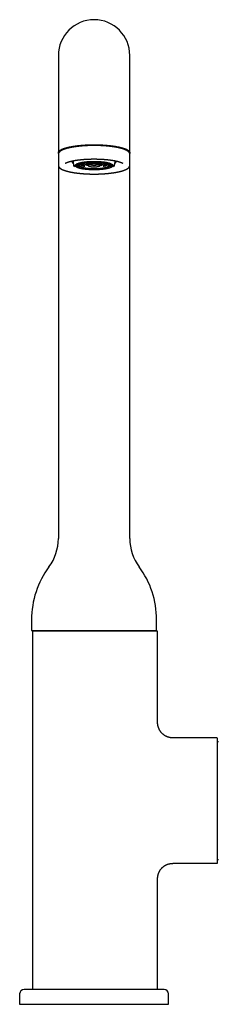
# Model space of a CAD drawing. Header units: millimetres. Extents: x 8 to 829, y 12 to 852.
# Tile 6 of 10: x 381 to 448, y 522 to 852. Entities that reach past the tile are written whole.
import ezdxf

# ---------------------------------------------------------------- set-up
doc = ezdxf.new("R2010")
doc.units = ezdxf.units.MM

msp = doc.modelspace()

# ---------------------------------------------------------------- linework, layer by layer
at = {"color": 7, "linetype": 'Continuous', "lineweight": 30}
for p, q in [((393.86, 839.86), (393.86, 815.14)), ((417.86, 815.14), (417.86, 839.86)), ((393.86, 815.14), (393.86, 807.26)), ((417.86, 807.26), (417.86, 815.14)), ((393.86, 807.26), (393.86, 806.79)), ((393.86, 806.78), (393.86, 803.07)), ((417.86, 806.8), (417.86, 807.26)), ((417.86, 803.07), (417.86, 806.78)), ((393.86, 803.07), (393.86, 677.98)), ((398.28, 804.48), (398.5, 804.12)), ((398.5, 804.11), (398.5, 804.12)), ((398.82, 804.19), (399, 803.01)), ((399.67, 803.27), (400.79, 803.31)), ((400.77, 803.44), (399.82, 803.41)), ((400.92, 802.94), (400.28, 802.85)), ((400.44, 802.75), (400.44, 802.75)), ((400.45, 802.75), (400.97, 802.82)), ((400.63, 803.78), (400.91, 803.76)), ((400.76, 803.55), (400.82, 803.03)), ((400.92, 803.76), (400.91, 803.76)), ((401.17, 803.32), (402.42, 803.37)), ((402.4, 803.49), (401.34, 803.46)), ((402.47, 803.15), (401.67, 803.04)), ((401.73, 802.93), (401.72, 802.93)), ((401.73, 802.93), (401.74, 802.93)), ((401.74, 802.93), (402.49, 803.03)), ((401.93, 803.7), (402.49, 803.67)), ((402.51, 803.79), (402.29, 803.81)), ((402.38, 803.55), (402.49, 803.02)), ((402.5, 803.68), (402.49, 803.67)), ((403.02, 803.95), (403.05, 803.95)), ((403.04, 803.39), (403.85, 803.42)), ((403.07, 803.95), (403.05, 803.95)), ((403.1, 803.97), (403.08, 803.95)), ((403.83, 803.57), (403.9, 803.05)), ((403.89, 803.03), (403.9, 803.01)), ((403.9, 803.03), (403.89, 803.03)), ((403.9, 803.05), (403.9, 803.05)), ((404.86, 803.17), (405.17, 803.27)), ((405.1, 803.43), (405.12, 803.38)), ((406.59, 803.36), (407.24, 803.25)), ((407.82, 803.05), (407.88, 803.55)), ((407.82, 803.05), (407.82, 803.05)), ((407.83, 803.15), (408.37, 803.06)), ((407.85, 803.55), (408.14, 803.56)), ((408.46, 803.18), (407.85, 803.29)), ((408.46, 803.17), (408.46, 803.18)), ((408.82, 803.89), (408.82, 803.89)), ((408.83, 803.89), (408.96, 803.91)), ((409.18, 802.93), (409.71, 802.84)), ((409.22, 803.02), (409.33, 803.55)), ((409.81, 802.96), (409.23, 803.06)), ((409.27, 803.71), (409.28, 803.73)), ((409.67, 803.74), (409.28, 803.73)), ((409.28, 803.6), (409.88, 803.62)), ((409.28, 803.6), (409.28, 803.6)), ((409.28, 803.29), (410.53, 803.22)), ((410.51, 803.35), (409.3, 803.42)), ((409.81, 802.95), (409.81, 802.96)), ((410.54, 803.23), (410.54, 803.23)), ((410.62, 802.69), (410.93, 802.64)), ((411.12, 802.74), (410.73, 802.81)), ((410.79, 803.21), (410.85, 803.21)), ((411.06, 803.79), (410.88, 803.78)), ((410.88, 803.78), (410.88, 803.77)), ((410.89, 803.03), (410.96, 803.55)), ((410.9, 803.65), (411.38, 803.67)), ((410.91, 803.2), (411.99, 803.14)), ((412.05, 803.26), (410.93, 803.32)), ((411.11, 802.73), (411.12, 802.74)), ((412.72, 803.01), (412.9, 804.19)), ((417.86, 677.98), (417.86, 803.07)), ((384.86, 650.86), (384.86, 647.26)), ((426.86, 647.26), (426.86, 650.86)), ((384.86, 647.26), (405.86, 647.26)), ((385.16, 646.96), (385.16, 526.96)), ((427.16, 646.96), (385.16, 646.96)), ((405.86, 647.26), (426.86, 647.26)), ((427.16, 617.21), (427.16, 646.96)), ((427.16, 617.21), (427.16, 617.21)), ((447.06, 611.21), (433.16, 611.21)), ((433.16, 611.21), (433.16, 611.21)), ((447.36, 569.51), (447.36, 610.91)), ((433.16, 569.21), (447.06, 569.21)), ((433.16, 569.21), (433.16, 569.21)), ((427.16, 526.96), (427.16, 563.21)), ((380.86, 525.46), (380.86, 521.96)), ((429.36, 526.96), (382.36, 526.96)), ((430.86, 521.96), (430.86, 525.46)), ((380.86, 521.96), (430.86, 521.96))]:
    msp.add_line(p, q, dxfattribs=at)
at = {"color": 7, "linetype": 'Continuous', "lineweight": 30, "flags": 128}
for points in [[(393.9, 807.05), (393.89, 807.05), (393.87, 807.12), (393.86, 807.19), (393.86, 807.26), (393.86, 807.34), (393.87, 807.41), (393.89, 807.48), (393.92, 807.55), (393.96, 807.62), (394, 807.69), (394.06, 807.76), (394.12, 807.83), (394.19, 807.89), (394.27, 807.96), (394.35, 808.03), (394.44, 808.1), (394.55, 808.17), (394.65, 808.23), (394.77, 808.3), (394.89, 808.36), (395.03, 808.43), (395.16, 808.49), (395.31, 808.55), (395.46, 808.61), (395.63, 808.68), (395.79, 808.73), (395.97, 808.79), (396.15, 808.85), (396.34, 808.91), (396.53, 808.96), (396.73, 809.02), (396.94, 809.07), (397.15, 809.12), (397.37, 809.17), (397.6, 809.22), (397.83, 809.27), (398.06, 809.32), (398.31, 809.36), (398.55, 809.41), (398.8, 809.45), (399.06, 809.49), (399.32, 809.53), (399.59, 809.57), (399.86, 809.6), (400.13, 809.64), (400.41, 809.67), (400.69, 809.7), (400.98, 809.73), (401.26, 809.76), (401.56, 809.78), (401.85, 809.81), (402.15, 809.83), (402.45, 809.85), (402.75, 809.87), (403.06, 809.89), (403.36, 809.91), (403.67, 809.92), (403.98, 809.93), (404.29, 809.94), (404.6, 809.95), (404.92, 809.96), (405.23, 809.96), (405.54, 809.96), (405.86, 809.96), (406.17, 809.96), (406.48, 809.96), (406.8, 809.96), (407.11, 809.95), (407.42, 809.94), (407.73, 809.93), (408.04, 809.92), (408.35, 809.91), (408.66, 809.89), (408.96, 809.87), (409.27, 809.85), (409.57, 809.83), (409.86, 809.81), (410.16, 809.78), (410.45, 809.76), (410.74, 809.73), (411.02, 809.7), (411.3, 809.67), (411.58, 809.64), (411.86, 809.6), (412.13, 809.57), (412.39, 809.53), (412.65, 809.49), (412.91, 809.45), (413.16, 809.41), (413.41, 809.36), (413.65, 809.32), (413.89, 809.27), (414.12, 809.22), (414.34, 809.17), (414.56, 809.12), (414.77, 809.07), (414.98, 809.02), (415.18, 808.96), (415.38, 808.91), (415.57, 808.85), (415.75, 808.79), (415.92, 808.73), (416.09, 808.68), (416.25, 808.61), (416.4, 808.55), (416.55, 808.49), (416.69, 808.43), (416.82, 808.36), (416.94, 808.3), (417.06, 808.23), (417.17, 808.17), (417.27, 808.1), (417.36, 808.03), (417.45, 807.96), (417.53, 807.89), (417.59, 807.83), (417.66, 807.76), (417.71, 807.69), (417.75, 807.62), (417.79, 807.55), (417.82, 807.48), (417.84, 807.41), (417.85, 807.34), (417.86, 807.26), (417.85, 807.19), (417.84, 807.12), (417.82, 807.05), (417.82, 807.05)], [(396.15, 803.77), (396.15, 803.77), (396.24, 803.81)], [(409.61, 804.12), (409.74, 804.1), (409.87, 804.08), (410, 804.05), (410.12, 804.03), (410.24, 804), (410.36, 803.98), (410.48, 803.95), (410.59, 803.92), (410.7, 803.89), (410.8, 803.86), (410.9, 803.84), (411, 803.81), (411.1, 803.77), (411.19, 803.74), (411.27, 803.71), (411.36, 803.68), (411.44, 803.65), (411.51, 803.61), (411.59, 803.58), (411.65, 803.55), (411.72, 803.51), (411.78, 803.48), (411.83, 803.44), (411.89, 803.41), (411.93, 803.37), (411.98, 803.34), (412.02, 803.3), (412.05, 803.26), (412.08, 803.23), (412.11, 803.19), (412.13, 803.15), (412.15, 803.12), (412.17, 803.08), (412.18, 803.04), (412.18, 803), (412.18, 802.97), (412.18, 802.93), (412.17, 802.89), (412.16, 802.86), (412.14, 802.82), (412.12, 802.78), (412.1, 802.74), (412.07, 802.71), (412.03, 802.67), (412, 802.64), (411.95, 802.6), (411.91, 802.56), (411.86, 802.53), (411.8, 802.49), (411.75, 802.46), (411.68, 802.42), (411.62, 802.39), (411.55, 802.36), (411.47, 802.32), (411.39, 802.29), (411.31, 802.26), (411.23, 802.23), (411.14, 802.19), (411.04, 802.16), (410.95, 802.13), (410.85, 802.1), (410.74, 802.07), (410.64, 802.05), (410.53, 802.02), (410.41, 801.99), (410.3, 801.96), (410.18, 801.94), (410.05, 801.91), (409.93, 801.89), (409.8, 801.87), (409.67, 801.84), (409.54, 801.82), (409.4, 801.8), (409.26, 801.78), (409.12, 801.76), (408.98, 801.74), (408.83, 801.72), (408.69, 801.71), (408.54, 801.69), (408.39, 801.67), (408.23, 801.66), (408.08, 801.65), (407.92, 801.63), (407.77, 801.62), (407.61, 801.61), (407.45, 801.6), (407.29, 801.59), (407.13, 801.58), (406.96, 801.58), (406.8, 801.57), (406.64, 801.57), (406.47, 801.56), (406.31, 801.56), (406.14, 801.56), (405.98, 801.55), (405.81, 801.55), (405.65, 801.56), (405.48, 801.56), (405.31, 801.56), (405.15, 801.56), (404.99, 801.57), (404.82, 801.57), (404.66, 801.58), (404.5, 801.59), (404.34, 801.6), (404.18, 801.61), (404.02, 801.62), (403.86, 801.63), (403.7, 801.64), (403.55, 801.65), (403.39, 801.67), (403.24, 801.68), (403.09, 801.7), (402.94, 801.71), (402.8, 801.73), (402.65, 801.75), (402.51, 801.77), (402.37, 801.79), (402.24, 801.81), (402.1, 801.83), (401.97, 801.85), (401.84, 801.88), (401.71, 801.9), (401.59, 801.93), (401.47, 801.95), (401.35, 801.98), (401.24, 802.01), (401.13, 802.03), (401.02, 802.06), (400.91, 802.09), (400.81, 802.12), (400.71, 802.15), (400.62, 802.18), (400.53, 802.21), (400.44, 802.24), (400.36, 802.28), (400.28, 802.31), (400.2, 802.34), (400.13, 802.37), (400.06, 802.41), (400, 802.44), (399.94, 802.48), (399.88, 802.51), (399.83, 802.55), (399.78, 802.58), (399.74, 802.62), (399.7, 802.66), (399.66, 802.69), (399.63, 802.73), (399.6, 802.77), (399.58, 802.8), (399.56, 802.84), (399.55, 802.88), (399.54, 802.91), (399.53, 802.95), (399.53, 802.99), (399.54, 803.03), (399.54, 803.06), (399.56, 803.1), (399.57, 803.14), (399.59, 803.17), (399.62, 803.21), (399.65, 803.25), (399.68, 803.28), (399.72, 803.32), (399.76, 803.36), (399.81, 803.39), (399.86, 803.43), (399.91, 803.46), (399.97, 803.5), (400.03, 803.53), (400.1, 803.57), (400.17, 803.6), (400.24, 803.63), (400.32, 803.67), (400.4, 803.7), (400.49, 803.73), (400.58, 803.76), (400.67, 803.79), (400.77, 803.82), (400.87, 803.85), (400.97, 803.88), (401.08, 803.91), (401.19, 803.94), (401.3, 803.96), (401.42, 803.99), (401.54, 804.02), (401.66, 804.04), (401.78, 804.07), (401.91, 804.09), (402.04, 804.11), (402.18, 804.13), (402.31, 804.16), (402.45, 804.18), (402.59, 804.2), (402.73, 804.21), (402.88, 804.23), (403.03, 804.25), (403.18, 804.27), (403.33, 804.28), (403.48, 804.3), (403.63, 804.31), (403.79, 804.32), (403.95, 804.33), (404.1, 804.34), (404.26, 804.35), (404.43, 804.36), (404.59, 804.37), (404.75, 804.38), (404.91, 804.38), (405.08, 804.39), (405.24, 804.39), (405.41, 804.4), (405.57, 804.4), (405.74, 804.4), (405.9, 804.4), (406.07, 804.4), (406.23, 804.4), (406.4, 804.4), (406.56, 804.39), (406.73, 804.39), (406.89, 804.38), (407.05, 804.37), (407.22, 804.37), (407.38, 804.36), (407.54, 804.35), (407.7, 804.34), (407.86, 804.33), (408.01, 804.32), (408.17, 804.3), (408.32, 804.29), (408.47, 804.27), (408.62, 804.26), (408.77, 804.24), (408.92, 804.22), (409.06, 804.2), (409.2, 804.19), (409.34, 804.17), (409.48, 804.14), (409.61, 804.12)], [(400.82, 803.03), (400.82, 803.06), (400.82, 803.09), (400.83, 803.12), (400.84, 803.16), (400.85, 803.19), (400.87, 803.22), (400.89, 803.25), (400.92, 803.29), (400.95, 803.32), (400.99, 803.35), (401.03, 803.38), (401.07, 803.41), (401.12, 803.45), (401.17, 803.48), (401.22, 803.51), (401.28, 803.54), (401.35, 803.57), (401.41, 803.6), (401.48, 803.63), (401.56, 803.65), (401.64, 803.68), (401.72, 803.71), (401.8, 803.74), (401.89, 803.76), (401.99, 803.79), (402.08, 803.81), (402.18, 803.84), (402.28, 803.86), (402.39, 803.88), (402.49, 803.91), (402.6, 803.93), (402.72, 803.95), (402.83, 803.97), (402.95, 803.99), (403.07, 804.01), (403.19, 804.02), (403.32, 804.04), (403.45, 804.06), (403.58, 804.07), (403.71, 804.09), (403.84, 804.1), (403.98, 804.11), (404.11, 804.13), (404.25, 804.14), (404.39, 804.15), (404.53, 804.16), (404.67, 804.16), (404.82, 804.17), (404.96, 804.18), (405.11, 804.18), (405.25, 804.19), (405.4, 804.19), (405.54, 804.19), (405.69, 804.2), (405.83, 804.2), (405.98, 804.2), (406.13, 804.19), (406.27, 804.19), (406.42, 804.19), (406.56, 804.18), (406.71, 804.18), (406.85, 804.17), (407, 804.17), (407.14, 804.16), (407.28, 804.15), (407.42, 804.14), (407.56, 804.13), (407.7, 804.12), (407.83, 804.11), (407.97, 804.09), (408.1, 804.08), (408.23, 804.06), (408.36, 804.05), (408.48, 804.03), (408.61, 804.01), (408.73, 803.99), (408.85, 803.97)], [(401.03, 803.07), (401.03, 803.09), (401.04, 803.13), (401.05, 803.16), (401.06, 803.19), (401.08, 803.22), (401.1, 803.25), (401.12, 803.29), (401.15, 803.32), (401.19, 803.35), (401.23, 803.38), (401.27, 803.41), (401.32, 803.44), (401.37, 803.47), (401.42, 803.5), (401.48, 803.53), (401.54, 803.56), (401.61, 803.59), (401.68, 803.62), (401.75, 803.65), (401.83, 803.67), (401.91, 803.7), (402, 803.73), (402.08, 803.75), (402.17, 803.78), (402.27, 803.8), (402.37, 803.82), (402.47, 803.85), (402.57, 803.87), (402.68, 803.89), (402.79, 803.91), (402.9, 803.93), (403.01, 803.95), (403.13, 803.97), (403.25, 803.99), (403.37, 804.01), (403.5, 804.02), (403.62, 804.04), (403.75, 804.05), (403.88, 804.07), (404.01, 804.08), (404.15, 804.09), (404.28, 804.1), (404.42, 804.11), (404.56, 804.12), (404.7, 804.13), (404.84, 804.14), (404.98, 804.14), (405.12, 804.15), (405.26, 804.15), (405.4, 804.16), (405.55, 804.16), (405.69, 804.16), (405.83, 804.16), (405.98, 804.16), (406.12, 804.16), (406.27, 804.16), (406.41, 804.15), (406.55, 804.15), (406.69, 804.14), (406.83, 804.14), (406.97, 804.13), (407.11, 804.12), (407.25, 804.11), (407.39, 804.1), (407.52, 804.09), (407.66, 804.08), (407.79, 804.07), (407.92, 804.06), (408.05, 804.04), (408.18, 804.03), (408.3, 804.01), (408.42, 803.99), (408.55, 803.98), (408.66, 803.96), (408.78, 803.94), (408.89, 803.92), (409, 803.9), (409.11, 803.88), (409.21, 803.85), (409.32, 803.83), (409.41, 803.81), (409.51, 803.78), (409.6, 803.76), (409.69, 803.73), (409.78, 803.71), (409.86, 803.68), (409.94, 803.65), (410.01, 803.63), (410.08, 803.6), (410.15, 803.57), (410.21, 803.54), (410.27, 803.51), (410.33, 803.48), (410.38, 803.45), (410.43, 803.42), (410.47, 803.39), (410.51, 803.36), (410.55, 803.33), (410.58, 803.3), (410.61, 803.26), (410.63, 803.23), (410.65, 803.2), (410.66, 803.17), (410.67, 803.14), (410.68, 803.1), (410.68, 803.07)], [(402.71, 803.07), (402.71, 803.09), (402.71, 803.12), (402.72, 803.15), (402.74, 803.17), (402.75, 803.2), (402.78, 803.22), (402.8, 803.25), (402.83, 803.27), (402.87, 803.3), (402.91, 803.32), (402.95, 803.35), (403, 803.37), (403.05, 803.4), (403.1, 803.42), (403.16, 803.44), (403.22, 803.46), (403.29, 803.48), (403.36, 803.51), (403.43, 803.53), (403.51, 803.55), (403.58, 803.57), (403.67, 803.58), (403.75, 803.6), (403.84, 803.62), (403.93, 803.64), (404.02, 803.65), (404.12, 803.67), (404.22, 803.68), (404.32, 803.69), (404.42, 803.71), (404.53, 803.72), (404.63, 803.73), (404.74, 803.74), (404.85, 803.75), (404.96, 803.75), (405.07, 803.76), (405.19, 803.77), (405.3, 803.77), (405.42, 803.78), (405.53, 803.78), (405.65, 803.78), (405.76, 803.78), (405.88, 803.78), (406, 803.78), (406.11, 803.78), (406.23, 803.78), (406.34, 803.77), (406.46, 803.77), (406.57, 803.76), (406.68, 803.76), (406.8, 803.75), (406.91, 803.74), (407.02, 803.73), (407.12, 803.72), (407.23, 803.71), (407.33, 803.7), (407.43, 803.69), (407.53, 803.67), (407.63, 803.66), (407.73, 803.65), (407.82, 803.63), (407.91, 803.61), (408, 803.6), (408.08, 803.58), (408.16, 803.56), (408.24, 803.54), (408.31, 803.52), (408.38, 803.5), (408.45, 803.48), (408.52, 803.45), (408.58, 803.43), (408.63, 803.41), (408.69, 803.39), (408.74, 803.36), (408.78, 803.34), (408.82, 803.31), (408.86, 803.29), (408.89, 803.26), (408.92, 803.24), (408.95, 803.21), (408.97, 803.19), (408.98, 803.16), (409, 803.14), (409, 803.11), (409.01, 803.08), (409.01, 803.07)], [(408.85, 803.97), (408.96, 803.95), (409.08, 803.93), (409.19, 803.91), (409.3, 803.89), (409.4, 803.87), (409.5, 803.84), (409.6, 803.82), (409.7, 803.79), (409.79, 803.77), (409.88, 803.74), (409.97, 803.72), (410.05, 803.69), (410.13, 803.66), (410.21, 803.63), (410.28, 803.61), (410.35, 803.58), (410.41, 803.55), (410.47, 803.52), (410.53, 803.49), (410.58, 803.46), (410.63, 803.42), (410.67, 803.39), (410.72, 803.36), (410.75, 803.33), (410.78, 803.3), (410.81, 803.26), (410.84, 803.23), (410.86, 803.2), (410.87, 803.17), (410.88, 803.13), (410.89, 803.1), (410.89, 803.07), (410.89, 803.04), (410.89, 803.03)], [(415.48, 803.81), (415.51, 803.8), (415.56, 803.77)]]:
    msp.add_lwpolyline(points, dxfattribs=at)
at = {"color": 7, "linetype": 'Continuous', "lineweight": 30}
for centre, radius, start, end in [((405.86, 839.86), 12, 0, 180), ((399.33, 804.22), 0.515, 124.8857, 183.2269), ((399.62, 803.16), 0.645, 194.0017, 239.4544), ((400.99, 804.6), 1.93, 225.2061, 253.2807), ((401.24, 805.47), 2.79, 237.9117, 249.8126), ((403.08, 810.14), 7.84, 250.3481, 258.3015), ((403.08, 810.65), 8.28, 252.13, 257.4513), ((401.05, 803.58), 0.297, 141.5062, 185.8331), ((401.44, 803.19), 0.775, 132.1675, 132.3053), ((402.22, 804.61), 1.66, 230.7883, 250.6546), ((404.08, 810), 7.37, 253.0271, 259.8338), ((402.57, 803.58), 0.19, 150.2314, 191.1179), ((402.86, 803.14), 0.382, 199.1128, 242.0317), ((402.86, 803.29), 0.527, 132.135, 132.3378), ((403.09, 803.05), 0.943, 117.7631, 128.0398), ((404.34, 806.21), 3.21, 243.7802, 262.0997), ((404.15, 800.44), 3.67, 106.801, 107.116), ((405.86, 800.16), 3.4, 59.0386, 120.9614), ((405.51, 807.34), 4.22, 260.3978, 260.7581), ((405.74, 809.13), 5.93, 263.4557, 264.9911), ((406.09, 808.06), 4.86, 274.7289, 280.9134), ((406.77, 808.91), 5.97, 280.0194, 283.3743), ((407.42, 806.27), 3.35, 286.7856, 287.1314), ((407.96, 804.81), 1.7, 287.0272, 299.4329), ((407.44, 810.92), 8.3, 280.3794, 284.4622), ((408.86, 803.15), 0.385, 297.1549, 340.8638), ((408.75, 803.24), 0.715, 42.3253, 63.6919), ((409.03, 803.44), 0.295, 33.0176, 34.7088), ((409.16, 803.58), 0.178, 348.0527, 5.5222), ((408.24, 807.75), 5.13, 286.8456, 287.0714), ((409.09, 805.42), 2.56, 286.3322, 301.3415), ((408.39, 811.13), 8.86, 281.9231, 286.6689), ((408.34, 811.83), 9.51, 282.7299, 285.1104), ((410.38, 803.38), 0.64, 38.3078, 48.5878), ((410.53, 803.42), 0.435, 33.2888, 34.4376), ((408.99, 809.07), 6.72, 286.8724, 287.0446), ((410.7, 803.58), 0.263, 352.898, 15.866), ((410.28, 805.38), 2.81, 283.8181, 307.4737), ((410.18, 806.02), 3.41, 285.9152, 301.3113), ((411.48, 803.73), 0.778, 311.9487, 320.6956), ((411.35, 803.86), 0.964, 312.1809, 312.2918), ((412.05, 803.19), 0.693, 302.5173, 344.3299), ((412.39, 804.22), 0.505, 356.147, 55.7644), ((378, 677.98), 15.86, 323.2823, 0), ((433.72, 677.98), 15.86, 180, 216.7177), ((414.36, 650.86), 29.5, 143.2823, 180), ((397.36, 650.86), 29.5, 0, 36.7177), ((447.06, 610.91), 0.3, 0, 90), ((447.55, 609.76), 0.2, 77.8752, 172.1056), ((447.06, 569.51), 0.3, 270, 0), ((447.55, 570.66), 0.2, 186.0042, 282.1248), ((382.36, 525.46), 1.5, 90, 180), ((429.36, 525.46), 1.5, 0, 90)]:
    msp.add_arc(centre, radius, start, end, dxfattribs=at)
for points, knots in [([(405.86, 809.71), (405.79, 809.71), (405.68, 809.71), (405.53, 809.71), (405.41, 809.71), (405.25, 809.71), (405.09, 809.7), (404.92, 809.7), (404.74, 809.7), (404.56, 809.69), (404.38, 809.69), (404.2, 809.68), (404.01, 809.68), (403.82, 809.67), (403.63, 809.66), (403.44, 809.65), (403.25, 809.64), (403.06, 809.63), (402.86, 809.62), (402.67, 809.61), (402.48, 809.6), (402.29, 809.59), (402.1, 809.57), (401.91, 809.56), (401.72, 809.54), (401.53, 809.52), (401.35, 809.51), (401.16, 809.49), (400.97, 809.47), (400.79, 809.45), (400.61, 809.43), (400.43, 809.41), (400.25, 809.39), (400.07, 809.37), (399.89, 809.34), (399.72, 809.32), (399.54, 809.3), (399.37, 809.27), (399.2, 809.25), (399.03, 809.22), (398.87, 809.19), (398.7, 809.16), (398.54, 809.14), (398.38, 809.11), (398.22, 809.08), (398.07, 809.05), (397.92, 809.02), (397.77, 808.99), (397.62, 808.95), (397.47, 808.92), (397.33, 808.89), (397.19, 808.85), (397.05, 808.82), (396.91, 808.78), (396.78, 808.75), (396.65, 808.71), (396.52, 808.68), (396.39, 808.64), (396.27, 808.6), (396.15, 808.56), (396.03, 808.52), (395.92, 808.48), (395.8, 808.44), (395.7, 808.4), (395.59, 808.36), (395.49, 808.32), (395.39, 808.28), (395.29, 808.24), (395.19, 808.19), (395.1, 808.15), (395.01, 808.11), (394.93, 808.06), (394.84, 808.02), (394.77, 807.97), (394.69, 807.92), (394.61, 807.88), (394.54, 807.83), (394.48, 807.78), (394.41, 807.73), (394.35, 807.68), (394.29, 807.63), (394.24, 807.58), (394.19, 807.52), (394.14, 807.47), (394.09, 807.42), (394.05, 807.36), (394.02, 807.31), (393.98, 807.25), (393.96, 807.19), (393.93, 807.14), (393.91, 807.08), (393.89, 807.02), (393.88, 806.97), (393.87, 806.91), (393.86, 806.85), (393.86, 806.81), (393.86, 806.78), (393.86, 806.78)], [0, 0, 0, 0, 0.011546, 0.016301, 0.024187, 0.032389, 0.041198, 0.0504, 0.059907, 0.069651, 0.079583, 0.089667, 0.099874, 0.110184, 0.12058, 0.13105, 0.141582, 0.152169, 0.162802, 0.173477, 0.184188, 0.194931, 0.205702, 0.216498, 0.227317, 0.238155, 0.249012, 0.259885, 0.270773, 0.281673, 0.292586, 0.30351, 0.314443, 0.325385, 0.336335, 0.347292, 0.358255, 0.369225, 0.3802, 0.391179, 0.402163, 0.413152, 0.424143, 0.435138, 0.446136, 0.457137, 0.46814, 0.479145, 0.490153, 0.501162, 0.512173, 0.523187, 0.534202, 0.545219, 0.556238, 0.567259, 0.578282, 0.589308, 0.600336, 0.611367, 0.622401, 0.633439, 0.644482, 0.655528, 0.66658, 0.677638, 0.688703, 0.699774, 0.710854, 0.721942, 0.73304, 0.744147, 0.755265, 0.766392, 0.777528, 0.788671, 0.799819, 0.810967, 0.822109, 0.83323, 0.844319, 0.855358, 0.866329, 0.877209, 0.887976, 0.898609, 0.909094, 0.919418, 0.92958, 0.939586, 0.949448, 0.959187, 0.968828, 0.978401, 0.987938, 0.997475, 1, 1, 1, 1]), ([(416.84, 808.03), (416.8, 808.06), (416.72, 808.11), (416.58, 808.2), (416.43, 808.28), (416.27, 808.36), (416.09, 808.44), (415.91, 808.52), (415.7, 808.6), (415.48, 808.68), (415.25, 808.76), (415, 808.84), (414.73, 808.91), (414.46, 808.98), (414.18, 809.05), (413.9, 809.12), (413.61, 809.18), (413.31, 809.24), (413, 809.29), (412.68, 809.35), (412.34, 809.4), (411.99, 809.45), (411.63, 809.5), (411.26, 809.55), (410.88, 809.59), (410.51, 809.63), (410.14, 809.67), (409.76, 809.7), (409.39, 809.73), (409.01, 809.75), (408.62, 809.78), (408.21, 809.8), (407.8, 809.82), (407.38, 809.83), (406.96, 809.84), (406.54, 809.85), (406.13, 809.85), (405.72, 809.85), (405.33, 809.85), (404.93, 809.84), (404.53, 809.83), (404.13, 809.82), (403.72, 809.81), (403.31, 809.79), (402.9, 809.77), (402.5, 809.74), (402.1, 809.71), (401.71, 809.68), (401.33, 809.64), (400.97, 809.61), (400.61, 809.57), (400.26, 809.53), (399.91, 809.48), (399.56, 809.43), (399.21, 809.38), (398.87, 809.32), (398.54, 809.26), (398.22, 809.2), (397.92, 809.14), (397.63, 809.07), (397.36, 809.01), (397.09, 808.94), (396.84, 808.87), (396.6, 808.8), (396.36, 808.72), (396.13, 808.64), (395.91, 808.56), (395.7, 808.48), (395.51, 808.4), (395.34, 808.31), (395.18, 808.23), (395.04, 808.14), (394.94, 808.08), (394.89, 808.04), (394.88, 808.03)], [0, 0, 0, 0, 0.012428, 0.026869, 0.040485, 0.054101, 0.067716, 0.081332, 0.094948, 0.109389, 0.12383, 0.138271, 0.152712, 0.167152, 0.181593, 0.195209, 0.208825, 0.222441, 0.236056, 0.249672, 0.264113, 0.278554, 0.292995, 0.307436, 0.321877, 0.336317, 0.349933, 0.363549, 0.377165, 0.390781, 0.404396, 0.418837, 0.433278, 0.447719, 0.46216, 0.476601, 0.491042, 0.504657, 0.518273, 0.531889, 0.545505, 0.559121, 0.573561, 0.588002, 0.602443, 0.616884, 0.631325, 0.645766, 0.659382, 0.672997, 0.686613, 0.700229, 0.713845, 0.728286, 0.742726, 0.757167, 0.771608, 0.786049, 0.80049, 0.814106, 0.827722, 0.841337, 0.854953, 0.868569, 0.88301, 0.897451, 0.911892, 0.926332, 0.940773, 0.955214, 0.96883, 0.982446, 0.996061, 1, 1, 1, 1]), ([(417.86, 806.78), (417.86, 806.79), (417.86, 806.83), (417.85, 806.88), (417.84, 806.94), (417.83, 807), (417.81, 807.06), (417.79, 807.12), (417.77, 807.18), (417.74, 807.24), (417.7, 807.3), (417.66, 807.35), (417.62, 807.41), (417.58, 807.47), (417.53, 807.52), (417.48, 807.57), (417.43, 807.62), (417.37, 807.68), (417.3, 807.73), (417.24, 807.78), (417.17, 807.83), (417.1, 807.88), (417.02, 807.92), (416.95, 807.97), (416.87, 808.02), (416.78, 808.06), (416.69, 808.11), (416.6, 808.15), (416.51, 808.2), (416.42, 808.24), (416.32, 808.28), (416.22, 808.33), (416.11, 808.37), (416.01, 808.41), (415.9, 808.45), (415.79, 808.49), (415.67, 808.53), (415.55, 808.57), (415.43, 808.6), (415.31, 808.64), (415.18, 808.68), (415.06, 808.72), (414.93, 808.75), (414.79, 808.79), (414.66, 808.82), (414.52, 808.86), (414.38, 808.89), (414.24, 808.92), (414.09, 808.96), (413.93, 808.99), (413.77, 809.02), (413.61, 809.05), (413.45, 809.09), (413.28, 809.12), (413.11, 809.15), (412.95, 809.18), (412.77, 809.2), (412.6, 809.23), (412.42, 809.26), (412.24, 809.29), (412.06, 809.31), (411.88, 809.34), (411.69, 809.36), (411.51, 809.38), (411.32, 809.41), (411.14, 809.43), (410.96, 809.45), (410.78, 809.47), (410.6, 809.49), (410.41, 809.5), (410.22, 809.52), (410.04, 809.54), (409.85, 809.55), (409.66, 809.57), (409.46, 809.58), (409.27, 809.6), (409.08, 809.61), (408.89, 809.62), (408.69, 809.63), (408.5, 809.64), (408.3, 809.65), (408.1, 809.66), (407.91, 809.67), (407.71, 809.68), (407.51, 809.68), (407.31, 809.69), (407.12, 809.69), (406.92, 809.7), (406.73, 809.7), (406.54, 809.71), (406.37, 809.71), (406.22, 809.71), (406.08, 809.71), (405.96, 809.71), (405.89, 809.71), (405.86, 809.71)], [0, 0, 0, 0, 0.0069808, 0.0166268, 0.026374, 0.0362616, 0.0463285, 0.056613, 0.0671509, 0.0779742, 0.0891081, 0.1005681, 0.1111347, 0.1218843, 0.1327936, 0.1438356, 0.1549812, 0.1662023, 0.1774739, 0.1887748, 0.2000883, 0.2113987, 0.2226972, 0.2339786, 0.2452397, 0.2564787, 0.2676948, 0.2788881, 0.2900589, 0.3012082, 0.312337, 0.3234464, 0.3345375, 0.3456114, 0.3566694, 0.3677126, 0.3787419, 0.3897583, 0.4007628, 0.4117561, 0.4227392, 0.4337127, 0.4446772, 0.4556335, 0.466582, 0.4775233, 0.4884579, 0.4993862, 0.5103087, 0.5224703, 0.5333807, 0.5455204, 0.556421, 0.5685434, 0.5794353, 0.5915447, 0.6024289, 0.6145297, 0.625407, 0.6375035, 0.6483744, 0.6604713, 0.6713362, 0.6834386, 0.6942978, 0.7051554, 0.7160103, 0.7268626, 0.7377123, 0.7485594, 0.7594036, 0.770245, 0.7810833, 0.7919183, 0.8027498, 0.8135773, 0.8244004, 0.8352186, 0.846031, 0.8568365, 0.8676338, 0.8784209, 0.8891952, 0.8999527, 0.9106878, 0.9213914, 0.9320485, 0.9426322, 0.9530892, 0.9632963, 0.9728908, 0.9808275, 0.9873799, 0.995296, 1, 1, 1, 1]), ([(396.23, 803.81), (396.25, 803.82), (396.29, 803.84), (396.35, 803.87), (396.43, 803.9), (396.5, 803.94), (396.58, 803.97), (396.67, 804), (396.75, 804.04), (396.84, 804.07), (396.94, 804.11), (397.03, 804.14), (397.13, 804.17), (397.24, 804.2), (397.34, 804.24), (397.45, 804.27), (397.56, 804.3), (397.68, 804.33), (397.8, 804.36), (397.92, 804.4), (398.04, 804.43), (398.16, 804.46), (398.29, 804.49), (398.43, 804.52), (398.57, 804.55), (398.72, 804.58), (398.86, 804.61), (399.01, 804.64), (399.16, 804.66), (399.32, 804.69), (399.47, 804.72), (399.64, 804.75), (399.8, 804.77), (399.96, 804.8), (400.13, 804.82), (400.29, 804.84), (400.45, 804.87), (400.62, 804.89), (400.78, 804.91), (400.95, 804.93), (401.12, 804.95), (401.29, 804.96), (401.46, 804.98), (401.63, 805), (401.81, 805.02), (401.98, 805.03), (402.16, 805.05), (402.34, 805.06), (402.52, 805.08), (402.7, 805.09), (402.88, 805.1), (403.06, 805.11), (403.25, 805.12), (403.43, 805.13), (403.62, 805.14), (403.8, 805.15), (403.99, 805.16), (404.17, 805.17), (404.36, 805.17), (404.54, 805.18), (404.73, 805.18), (404.91, 805.19), (405.09, 805.19), (405.27, 805.19), (405.42, 805.19), (405.56, 805.19), (405.7, 805.2), (405.8, 805.2), (405.86, 805.2)], [0, 0, 0, 0, 0.010516, 0.0251173, 0.0397797, 0.0545, 0.069275, 0.0841012, 0.0989757, 0.1138954, 0.1288573, 0.1438589, 0.1588974, 0.1739704, 0.1890757, 0.204211, 0.2193744, 0.234564, 0.2497779, 0.2650146, 0.2802726, 0.2955504, 0.3108467, 0.3261602, 0.3432399, 0.358585, 0.3756893, 0.3910626, 0.4081906, 0.4235883, 0.4407402, 0.4561588, 0.4733355, 0.488772, 0.5059757, 0.5214273, 0.5368865, 0.5523515, 0.5678217, 0.5832966, 0.5987757, 0.6142585, 0.6297445, 0.6452331, 0.6607238, 0.676216, 0.691709, 0.7072022, 0.7226947, 0.7381858, 0.7536742, 0.7691589, 0.7846382, 0.8001102, 0.8155724, 0.8310215, 0.8464529, 0.86186, 0.877233, 0.8925563, 0.9078036, 0.9229267, 0.9378251, 0.9522514, 0.9653752, 0.9755128, 0.9852333, 1, 1, 1, 1]), ([(405.86, 805.2), (405.92, 805.2), (406.02, 805.2), (406.16, 805.19), (406.28, 805.19), (406.43, 805.19), (406.58, 805.19), (406.74, 805.19), (406.91, 805.18), (407.08, 805.18), (407.25, 805.18), (407.43, 805.17), (407.6, 805.16), (407.78, 805.16), (407.96, 805.15), (408.14, 805.14), (408.32, 805.13), (408.5, 805.12), (408.68, 805.11), (408.86, 805.1), (409.04, 805.09), (409.22, 805.07), (409.4, 805.06), (409.57, 805.05), (409.75, 805.03), (409.93, 805.01), (410.1, 805), (410.27, 804.98), (410.44, 804.96), (410.62, 804.94), (410.78, 804.92), (410.95, 804.9), (411.12, 804.88), (411.28, 804.86), (411.45, 804.84), (411.61, 804.82), (411.76, 804.79), (411.92, 804.77), (412.08, 804.75), (412.23, 804.72), (412.38, 804.69), (412.53, 804.67), (412.67, 804.64), (412.82, 804.61), (412.96, 804.59), (413.1, 804.56), (413.23, 804.53), (413.37, 804.5), (413.5, 804.47), (413.62, 804.44), (413.75, 804.41), (413.87, 804.38), (413.99, 804.35), (414.11, 804.31), (414.22, 804.28), (414.33, 804.25), (414.44, 804.22), (414.54, 804.18), (414.65, 804.15), (414.74, 804.12), (414.84, 804.08), (414.93, 804.05), (415.02, 804.02), (415.1, 803.98), (415.18, 803.95), (415.26, 803.91), (415.34, 803.88), (415.41, 803.85), (415.46, 803.82), (415.48, 803.81), (415.48, 803.81)], [0, 0, 0, 0, 0.016501, 0.023314, 0.034611, 0.046363, 0.058986, 0.072171, 0.085795, 0.099757, 0.113986, 0.128431, 0.143052, 0.157818, 0.172706, 0.187696, 0.202772, 0.217923, 0.233139, 0.248409, 0.263727, 0.279086, 0.294481, 0.309907, 0.325359, 0.340835, 0.35633, 0.371843, 0.387369, 0.402906, 0.418453, 0.434006, 0.449565, 0.465126, 0.480689, 0.496252, 0.511813, 0.52737, 0.542922, 0.558467, 0.574005, 0.589532, 0.605049, 0.620552, 0.636042, 0.651516, 0.666973, 0.68241, 0.697827, 0.713222, 0.728593, 0.743938, 0.759254, 0.774541, 0.789796, 0.805016, 0.8202, 0.835345, 0.850448, 0.865508, 0.88052, 0.895482, 0.910392, 0.925246, 0.94004, 0.954773, 0.96944, 0.984038, 0.998564, 1, 1, 1, 1]), ([(393.86, 803.07), (393.86, 803.06), (393.86, 803.03), (393.86, 802.97), (393.87, 802.91), (393.88, 802.85), (393.9, 802.8), (393.92, 802.74), (393.95, 802.68), (393.98, 802.62), (394.01, 802.56), (394.05, 802.5), (394.09, 802.44), (394.14, 802.39), (394.18, 802.33), (394.23, 802.28), (394.29, 802.23), (394.35, 802.18), (394.41, 802.13), (394.47, 802.07), (394.54, 802.03), (394.62, 801.98), (394.69, 801.93), (394.77, 801.88), (394.85, 801.83), (394.93, 801.79), (395.02, 801.74), (395.11, 801.7), (395.2, 801.65), (395.3, 801.61), (395.4, 801.57), (395.5, 801.53), (395.6, 801.49), (395.71, 801.44), (395.82, 801.4), (395.93, 801.36), (396.04, 801.32), (396.16, 801.29), (396.28, 801.25), (396.4, 801.21), (396.53, 801.17), (396.66, 801.14), (396.79, 801.1), (396.92, 801.07), (397.06, 801.03), (397.19, 801), (397.33, 800.96), (397.48, 800.93), (397.63, 800.9), (397.78, 800.86), (397.94, 800.83), (398.1, 800.8), (398.27, 800.77), (398.43, 800.74), (398.6, 800.71), (398.77, 800.68), (398.94, 800.65), (399.11, 800.62), (399.29, 800.59), (399.47, 800.57), (399.65, 800.54), (399.83, 800.52), (400.02, 800.49), (400.21, 800.47), (400.39, 800.45), (400.57, 800.42), (400.75, 800.4), (400.93, 800.39), (401.12, 800.37), (401.3, 800.35), (401.49, 800.33), (401.68, 800.32), (401.87, 800.3), (402.06, 800.28), (402.25, 800.27), (402.44, 800.26), (402.63, 800.24), (402.83, 800.23), (403.02, 800.22), (403.22, 800.21), (403.41, 800.2), (403.61, 800.19), (403.81, 800.18), (404, 800.18), (404.2, 800.17), (404.4, 800.16), (404.6, 800.16), (404.79, 800.15), (404.98, 800.15), (405.17, 800.15), (405.34, 800.15), (405.49, 800.14), (405.63, 800.14), (405.75, 800.14), (405.83, 800.14), (405.86, 800.14)], [0, 0, 0, 0, 0.007049, 0.016694, 0.026441, 0.036327, 0.046394, 0.056677, 0.067215, 0.078037, 0.08917, 0.10063, 0.111195, 0.121944, 0.132853, 0.143894, 0.155039, 0.166259, 0.17753, 0.18883, 0.200143, 0.211453, 0.22275, 0.234031, 0.245291, 0.25653, 0.267745, 0.278937, 0.290107, 0.301256, 0.312384, 0.323493, 0.334583, 0.345656, 0.356713, 0.367756, 0.378784, 0.3898, 0.400804, 0.411796, 0.422779, 0.433751, 0.444715, 0.455671, 0.466618, 0.477559, 0.488493, 0.49942, 0.510342, 0.522503, 0.533413, 0.545551, 0.556451, 0.568573, 0.579464, 0.591573, 0.602456, 0.614556, 0.625433, 0.637528, 0.648398, 0.660495, 0.671359, 0.68346, 0.694319, 0.705176, 0.71603, 0.726881, 0.73773, 0.748577, 0.75942, 0.770261, 0.781098, 0.791933, 0.802763, 0.81359, 0.824412, 0.83523, 0.846041, 0.856846, 0.867643, 0.878429, 0.889203, 0.89996, 0.910694, 0.921397, 0.932053, 0.942636, 0.953092, 0.963299, 0.972893, 0.980829, 0.987381, 0.995296, 1, 1, 1, 1]), ([(398.41, 804.51), (398.41, 804.5), (398.41, 804.47), (398.41, 804.45), (398.41, 804.44)], [0, 0, 0, 0, 0.606913, 1, 1, 1, 1]), ([(398.41, 804.44), (398.41, 804.43), (398.41, 804.39), (398.43, 804.35), (398.43, 804.33)], [0, 0, 0, 0, 0.413538, 1, 1, 1, 1]), ([(398.5, 804.11), (398.51, 804.11), (398.52, 804.09), (398.53, 804.07), (398.54, 804.05), (398.55, 804.04), (398.56, 804.03), (398.57, 804.01), (398.58, 804), (398.6, 803.99), (398.62, 803.96), (398.65, 803.93), (398.69, 803.89), (398.73, 803.86), (398.77, 803.83), (398.81, 803.8), (398.85, 803.77), (398.87, 803.75), (398.88, 803.75)], [0, 0, 0, 0, 0.051892, 0.101543, 0.14778, 0.190606, 0.215781, 0.243118, 0.276819, 0.316886, 0.363314, 0.471064, 0.572585, 0.668829, 0.761851, 0.85166, 0.938258, 1, 1, 1, 1]), ([(400.28, 802.85), (400.28, 802.84), (400.28, 802.83), (400.28, 802.82), (400.29, 802.82)], [0, 0, 0, 0, 0.875935, 1, 1, 1, 1]), ([(402.93, 802.08), (402.87, 802.09), (402.76, 802.11), (402.61, 802.14), (402.46, 802.17), (402.31, 802.2), (402.16, 802.24), (401.99, 802.29), (401.82, 802.34), (401.68, 802.38), (401.57, 802.43), (401.47, 802.47), (401.38, 802.51), (401.3, 802.55), (401.22, 802.59), (401.15, 802.64), (401.08, 802.7), (401.02, 802.76), (400.97, 802.81), (400.94, 802.87), (400.92, 802.93), (400.92, 802.98), (400.93, 803.04), (400.95, 803.1), (400.98, 803.15), (401.02, 803.21), (401.08, 803.26), (401.13, 803.3), (401.18, 803.34), (401.24, 803.37), (401.31, 803.41), (401.38, 803.45), (401.47, 803.49), (401.58, 803.53), (401.73, 803.59), (401.88, 803.64), (402.05, 803.68), (402.22, 803.73), (402.41, 803.77), (402.6, 803.81), (402.8, 803.85), (403.02, 803.89), (403.21, 803.92), (403.38, 803.94), (403.53, 803.96), (403.68, 803.97), (403.83, 803.99), (403.98, 804), (404.16, 804.02), (404.38, 804.04), (404.62, 804.05), (404.87, 804.07), (405.12, 804.08), (405.37, 804.08), (405.63, 804.09), (405.88, 804.09), (406.13, 804.09), (406.38, 804.08), (406.63, 804.07), (406.88, 804.06), (407.1, 804.05), (407.29, 804.04), (407.45, 804.03), (407.62, 804.02), (407.78, 804), (407.94, 803.99), (408.12, 803.96), (408.33, 803.94), (408.56, 803.91), (408.71, 803.88), (408.79, 803.87)], [0, 0, 0, 0, 0.013068, 0.026106, 0.039136, 0.052179, 0.065677, 0.083789, 0.101873, 0.119986, 0.132882, 0.145741, 0.158584, 0.171432, 0.184306, 0.200763, 0.217167, 0.233563, 0.249994, 0.26645, 0.282855, 0.29925, 0.315681, 0.331794, 0.347857, 0.363911, 0.379999, 0.391303, 0.402546, 0.41374, 0.4249, 0.43604, 0.447174, 0.464689, 0.482279, 0.499996, 0.517272, 0.534419, 0.551489, 0.56853, 0.585593, 0.60273, 0.619989, 0.630739, 0.641461, 0.652167, 0.662869, 0.673579, 0.684311, 0.700767, 0.717172, 0.733567, 0.749998, 0.766455, 0.782859, 0.799254, 0.815685, 0.831798, 0.847861, 0.863916, 0.880003, 0.891305, 0.902545, 0.913738, 0.924897, 0.936036, 0.947169, 0.964686, 0.982278, 1, 1, 1, 1]), ([(400.93, 803.87), (400.93, 803.86), (400.93, 803.84), (400.93, 803.81), (400.93, 803.79), (400.92, 803.77), (400.92, 803.77), (400.92, 803.76)], [0, 0, 0, 0, 0.151769, 0.391691, 0.630589, 0.868047, 1, 1, 1, 1]), ([(401.67, 803.04), (401.67, 803.03), (401.67, 803.01), (401.68, 802.98), (401.7, 802.95), (401.71, 802.94), (401.72, 802.93), (401.72, 802.93)], [0, 0, 0, 0, 0.218713, 0.437426, 0.65617, 0.87493, 1, 1, 1, 1]), ([(402.51, 803.79), (402.51, 803.78), (402.51, 803.76), (402.51, 803.73), (402.51, 803.7), (402.51, 803.68), (402.5, 803.68), (402.5, 803.68)], [0, 0, 0, 0, 0.2236193, 0.4473377, 0.6684108, 0.8857308, 1, 1, 1, 1]), ([(408.79, 803.87), (408.84, 803.86), (408.95, 803.84), (409.1, 803.81), (409.25, 803.78), (409.4, 803.75), (409.56, 803.71), (409.72, 803.67), (409.89, 803.62), (410.03, 803.57), (410.15, 803.53), (410.24, 803.49), (410.33, 803.45), (410.41, 803.41), (410.49, 803.36), (410.57, 803.31), (410.64, 803.26), (410.7, 803.2), (410.74, 803.14), (410.77, 803.09), (410.79, 803.03), (410.8, 802.97), (410.79, 802.92), (410.77, 802.86), (410.73, 802.8), (410.69, 802.75), (410.64, 802.7), (410.58, 802.66), (410.53, 802.62), (410.47, 802.58), (410.41, 802.55), (410.34, 802.51), (410.25, 802.47), (410.13, 802.42), (409.99, 802.37), (409.83, 802.32), (409.67, 802.27), (409.49, 802.23), (409.31, 802.18), (409.11, 802.14), (408.91, 802.1), (408.7, 802.07), (408.5, 802.04), (408.33, 802.02), (408.18, 802), (408.04, 801.98), (407.89, 801.96), (407.73, 801.95), (407.55, 801.93), (407.34, 801.92), (407.09, 801.9), (406.84, 801.89), (406.59, 801.88), (406.34, 801.87), (406.09, 801.87), (405.83, 801.87), (405.58, 801.87), (405.33, 801.87), (405.08, 801.88), (404.84, 801.89), (404.62, 801.9), (404.43, 801.91), (404.26, 801.93), (404.1, 801.94), (403.94, 801.95), (403.78, 801.97), (403.59, 801.99), (403.38, 802.02), (403.15, 802.05), (403, 802.07), (402.93, 802.08)], [0, 0, 0, 0, 0.013068, 0.026106, 0.039136, 0.052179, 0.065677, 0.083789, 0.101873, 0.119986, 0.132882, 0.145741, 0.158584, 0.171432, 0.184306, 0.200763, 0.217167, 0.233563, 0.249994, 0.26645, 0.282855, 0.29925, 0.315681, 0.331794, 0.347857, 0.363911, 0.379999, 0.391303, 0.402546, 0.41374, 0.4249, 0.43604, 0.447174, 0.464689, 0.482279, 0.499996, 0.517272, 0.534419, 0.551489, 0.56853, 0.585593, 0.60273, 0.619989, 0.630739, 0.641461, 0.652167, 0.662869, 0.673579, 0.684311, 0.700767, 0.717172, 0.733567, 0.749998, 0.766455, 0.782859, 0.799254, 0.815685, 0.831798, 0.847861, 0.863916, 0.880003, 0.891305, 0.902545, 0.913738, 0.924897, 0.936036, 0.947169, 0.964686, 0.982278, 1, 1, 1, 1]), ([(403.9, 803.05), (403.9, 803.04), (403.9, 803.02), (403.92, 802.99), (403.93, 802.96), (403.94, 802.94), (403.96, 802.92), (403.97, 802.91), (403.98, 802.9), (404, 802.89), (404.01, 802.88), (404.02, 802.87), (404.04, 802.86), (404.06, 802.84), (404.1, 802.82), (404.16, 802.79), (404.21, 802.77), (404.27, 802.75), (404.31, 802.74), (404.35, 802.72), (404.39, 802.71), (404.43, 802.7), (404.48, 802.69), (404.54, 802.68), (404.61, 802.66), (404.69, 802.65), (404.78, 802.63), (404.89, 802.62), (405.02, 802.6), (405.15, 802.59), (405.28, 802.58), (405.42, 802.57), (405.57, 802.56), (405.71, 802.56), (405.85, 802.56), (405.99, 802.56), (406.14, 802.56), (406.28, 802.57), (406.41, 802.57), (406.54, 802.59), (406.67, 802.6), (406.78, 802.61), (406.89, 802.63), (406.98, 802.64), (407.07, 802.65), (407.14, 802.67), (407.2, 802.68), (407.24, 802.69), (407.26, 802.7), (407.28, 802.7), (407.3, 802.71), (407.32, 802.71), (407.33, 802.72), (407.35, 802.72), (407.37, 802.73), (407.4, 802.74), (407.44, 802.75), (407.48, 802.76), (407.52, 802.78), (407.56, 802.79), (407.59, 802.81), (407.62, 802.82), (407.64, 802.83), (407.66, 802.84), (407.67, 802.85), (407.68, 802.86), (407.7, 802.87), (407.71, 802.88), (407.73, 802.89), (407.74, 802.91), (407.76, 802.93), (407.78, 802.95), (407.79, 802.98), (407.81, 803.01), (407.81, 803.04), (407.82, 803.05)], [0, 0, 0, 0, 0.015466, 0.029131, 0.040997, 0.051071, 0.059364, 0.066984, 0.073063, 0.079231, 0.085515, 0.091913, 0.098432, 0.10518, 0.125146, 0.147175, 0.166639, 0.183007, 0.196118, 0.206416, 0.216332, 0.226263, 0.237087, 0.251493, 0.267815, 0.28605, 0.306199, 0.328259, 0.352213, 0.376837, 0.401396, 0.42589, 0.45032, 0.474686, 0.49899, 0.523233, 0.547415, 0.571536, 0.595599, 0.619598, 0.642835, 0.664807, 0.685512, 0.704952, 0.723126, 0.740035, 0.755676, 0.761852, 0.767616, 0.772924, 0.777774, 0.782167, 0.786103, 0.790371, 0.7965, 0.804963, 0.815521, 0.82818, 0.842212, 0.854921, 0.866053, 0.876782, 0.885461, 0.892085, 0.897568, 0.903952, 0.911317, 0.917487, 0.924237, 0.932361, 0.942266, 0.953971, 0.967489, 0.982832, 1, 1, 1, 1]), ([(403.9, 803.01), (403.9, 803), (403.9, 802.98), (403.92, 802.95), (403.94, 802.93), (403.95, 802.93), (403.96, 802.93)], [0, 0, 0, 0, 0.290998, 0.581991, 0.873099, 1, 1, 1, 1]), ([(404.73, 803.27), (404.73, 803.26), (404.74, 803.24), (404.75, 803.21), (404.77, 803.18), (404.79, 803.18), (404.8, 803.17), (404.81, 803.17)], [0, 0, 0, 0, 0.24179, 0.483566, 0.725654, 0.96774, 1, 1, 1, 1]), ([(404.83, 803.17), (404.84, 803.17), (404.85, 803.17), (404.86, 803.17), (404.86, 803.17)], [0, 0, 0, 0, 0.909515, 1, 1, 1, 1]), ([(405.12, 803.38), (405.12, 803.36), (405.13, 803.33), (405.16, 803.29), (405.18, 803.26), (405.2, 803.24), (405.21, 803.22), (405.23, 803.21), (405.26, 803.18), (405.31, 803.15), (405.36, 803.13), (405.42, 803.11), (405.48, 803.1), (405.54, 803.09), (405.61, 803.08), (405.68, 803.07), (405.75, 803.07), (405.81, 803.06), (405.89, 803.06), (405.96, 803.07), (406.03, 803.07), (406.09, 803.08), (406.15, 803.08), (406.21, 803.09), (406.27, 803.11), (406.31, 803.12), (406.35, 803.13), (406.38, 803.14), (406.42, 803.16), (406.45, 803.18), (406.48, 803.2), (406.51, 803.23), (406.53, 803.26), (406.56, 803.29), (406.58, 803.33), (406.59, 803.36), (406.6, 803.38)], [0, 0, 0, 0, 0.0310326, 0.0564501, 0.0763254, 0.0907689, 0.1034807, 0.1180924, 0.1360192, 0.1768638, 0.2166375, 0.2541752, 0.2918312, 0.3309187, 0.3698798, 0.4071012, 0.4428627, 0.4784873, 0.5143929, 0.5507162, 0.5899401, 0.6226308, 0.6582657, 0.6957141, 0.7299987, 0.7602791, 0.7840722, 0.8060728, 0.834778, 0.8554415, 0.8766502, 0.8998264, 0.9204244, 0.9439539, 0.9704742, 1, 1, 1, 1]), ([(405.86, 800.14), (405.93, 800.14), (406.03, 800.14), (406.18, 800.14), (406.31, 800.14), (406.46, 800.15), (406.62, 800.15), (406.79, 800.15), (406.97, 800.15), (407.15, 800.16), (407.33, 800.16), (407.52, 800.17), (407.71, 800.18), (407.9, 800.18), (408.09, 800.19), (408.28, 800.2), (408.47, 800.21), (408.66, 800.22), (408.85, 800.23), (409.04, 800.24), (409.23, 800.25), (409.42, 800.27), (409.61, 800.28), (409.8, 800.3), (409.99, 800.31), (410.18, 800.33), (410.37, 800.35), (410.55, 800.36), (410.74, 800.38), (410.92, 800.4), (411.11, 800.42), (411.29, 800.44), (411.47, 800.46), (411.65, 800.49), (411.82, 800.51), (412, 800.53), (412.17, 800.56), (412.34, 800.58), (412.51, 800.61), (412.68, 800.63), (412.85, 800.66), (413.01, 800.69), (413.17, 800.72), (413.33, 800.74), (413.49, 800.77), (413.64, 800.8), (413.8, 800.84), (413.95, 800.87), (414.1, 800.9), (414.24, 800.93), (414.39, 800.97), (414.53, 801), (414.67, 801.03), (414.8, 801.07), (414.94, 801.1), (415.07, 801.14), (415.2, 801.18), (415.32, 801.21), (415.44, 801.25), (415.57, 801.29), (415.68, 801.33), (415.8, 801.37), (415.91, 801.41), (416.02, 801.45), (416.12, 801.49), (416.23, 801.53), (416.33, 801.57), (416.43, 801.62), (416.52, 801.66), (416.61, 801.7), (416.7, 801.75), (416.79, 801.79), (416.87, 801.84), (416.95, 801.88), (417.03, 801.93), (417.1, 801.98), (417.17, 802.02), (417.24, 802.07), (417.3, 802.12), (417.36, 802.17), (417.42, 802.23), (417.48, 802.28), (417.53, 802.33), (417.58, 802.38), (417.62, 802.44), (417.66, 802.49), (417.7, 802.55), (417.73, 802.6), (417.76, 802.66), (417.78, 802.71), (417.81, 802.77), (417.82, 802.83), (417.84, 802.89), (417.85, 802.94), (417.85, 803), (417.86, 803.05), (417.86, 803.07), (417.86, 803.08)], [0, 0, 0, 0, 0.011545, 0.0163, 0.024185, 0.032387, 0.041195, 0.050396, 0.059903, 0.069647, 0.079578, 0.08966, 0.099867, 0.110176, 0.120572, 0.131041, 0.141573, 0.152159, 0.162791, 0.173465, 0.184175, 0.194917, 0.205688, 0.216483, 0.227301, 0.238139, 0.248995, 0.259867, 0.270754, 0.281654, 0.292566, 0.303489, 0.314421, 0.325362, 0.336312, 0.347268, 0.358231, 0.3692, 0.380174, 0.391153, 0.402136, 0.413123, 0.424114, 0.435108, 0.446106, 0.457105, 0.468108, 0.479112, 0.490119, 0.501128, 0.512138, 0.523151, 0.534165, 0.545182, 0.5562, 0.56722, 0.578243, 0.589267, 0.600295, 0.611325, 0.622359, 0.633396, 0.644438, 0.655484, 0.666535, 0.677592, 0.688656, 0.699727, 0.710806, 0.721893, 0.73299, 0.744096, 0.755213, 0.766339, 0.777475, 0.788617, 0.799764, 0.810912, 0.822052, 0.833173, 0.844261, 0.8553, 0.86627, 0.877149, 0.887915, 0.898548, 0.909031, 0.919355, 0.929517, 0.939521, 0.949383, 0.959121, 0.968762, 0.978334, 0.987871, 0.997407, 1, 1, 1, 1]), ([(407.24, 803.25), (407.24, 803.25), (407.25, 803.25), (407.25, 803.25), (407.26, 803.25)], [0, 0, 0, 0, 0.839248, 1, 1, 1, 1]), ([(408.37, 803.07), (408.37, 803.06), (408.38, 803.06), (408.38, 803.07), (408.38, 803.07)], [0, 0, 0, 0, 0.839663, 1, 1, 1, 1]), ([(408.4, 803.07), (408.41, 803.07), (408.42, 803.08), (408.44, 803.1), (408.45, 803.13), (408.46, 803.16), (408.46, 803.17), (408.46, 803.17)], [0, 0, 0, 0, 0.241898, 0.483793, 0.725777, 0.967792, 1, 1, 1, 1]), ([(408.82, 803.89), (408.81, 803.89), (408.8, 803.9), (408.79, 803.92), (408.79, 803.93), (408.78, 803.94)], [0, 0, 0, 0, 0.405674, 0.811267, 1, 1, 1, 1]), ([(409.27, 803.71), (409.27, 803.7), (409.27, 803.68), (409.27, 803.65), (409.27, 803.62), (409.27, 803.61), (409.27, 803.61)], [0, 0, 0, 0, 0.245955, 0.492036, 0.734933, 1, 1, 1, 1]), ([(409.71, 802.84), (409.72, 802.84), (409.72, 802.84), (409.73, 802.84), (409.73, 802.84)], [0, 0, 0, 0, 0.83977, 1, 1, 1, 1]), ([(409.75, 802.85), (409.76, 802.85), (409.77, 802.86), (409.79, 802.88), (409.8, 802.91), (409.81, 802.93), (409.81, 802.94), (409.81, 802.95)], [0, 0, 0, 0, 0.241936, 0.48387, 0.725842, 0.967828, 1, 1, 1, 1]), ([(410.53, 803.23), (410.53, 803.23), (410.54, 803.22), (410.54, 803.23), (410.54, 803.23)], [0, 0, 0, 0, 0.17518, 1, 1, 1, 1]), ([(410.54, 803.23), (410.54, 803.23), (410.55, 803.24), (410.56, 803.26), (410.56, 803.29), (410.56, 803.31), (410.56, 803.31)], [0, 0, 0, 0, 0.274686, 0.549371, 0.824094, 1, 1, 1, 1]), ([(410.89, 803.66), (410.89, 803.67), (410.88, 803.67), (410.88, 803.7), (410.88, 803.73), (410.88, 803.75), (410.88, 803.76), (410.88, 803.77)], [0, 0, 0, 0, 0.240268, 0.480522, 0.721227, 0.963131, 1, 1, 1, 1]), ([(410.9, 803.66), (410.89, 803.65), (410.89, 803.65), (410.89, 803.66), (410.89, 803.66)], [0, 0, 0, 0, 0.8159995, 1, 1, 1, 1]), ([(411.11, 802.7), (411.11, 802.71), (411.11, 802.72), (411.11, 802.73), (411.11, 802.73)], [0, 0, 0, 0, 0.866552, 1, 1, 1, 1]), ([(412.83, 803.75), (412.84, 803.75), (412.87, 803.77), (412.91, 803.8), (412.95, 803.83), (412.99, 803.86), (413.03, 803.9), (413.06, 803.93), (413.08, 803.95), (413.1, 803.97), (413.11, 803.98), (413.13, 804), (413.14, 804.02), (413.16, 804.04), (413.18, 804.07), (413.2, 804.1), (413.22, 804.12), (413.23, 804.15), (413.24, 804.18), (413.26, 804.2), (413.26, 804.22), (413.27, 804.24), (413.28, 804.26), (413.28, 804.27), (413.28, 804.28), (413.29, 804.29), (413.29, 804.3), (413.3, 804.32), (413.3, 804.35), (413.3, 804.37), (413.3, 804.39), (413.31, 804.4)], [0, 0, 0, 0, 0.036814, 0.098878, 0.156765, 0.214041, 0.269407, 0.320785, 0.368285, 0.392676, 0.416778, 0.441126, 0.469924, 0.504079, 0.543598, 0.591657, 0.635071, 0.673813, 0.707876, 0.741068, 0.770746, 0.79767, 0.821841, 0.8308, 0.842063, 0.857076, 0.875842, 0.898363, 0.931798, 0.971103, 1, 1, 1, 1]), ([(433.16, 611.21), (433.07, 611.21), (432.89, 611.21), (432.62, 611.22), (432.36, 611.23), (432.09, 611.24), (431.83, 611.27), (431.56, 611.3), (431.3, 611.35), (431.04, 611.41), (430.79, 611.48), (430.55, 611.56), (430.32, 611.65), (430.09, 611.75), (429.87, 611.86), (429.65, 611.98), (429.44, 612.12), (429.24, 612.27), (429.04, 612.42), (428.85, 612.59), (428.66, 612.76), (428.49, 612.95), (428.33, 613.14), (428.17, 613.34), (428.03, 613.55), (427.9, 613.76), (427.77, 613.98), (427.67, 614.21), (427.57, 614.43), (427.48, 614.67), (427.4, 614.91), (427.33, 615.16), (427.28, 615.43), (427.23, 615.69), (427.2, 615.96), (427.18, 616.25), (427.16, 616.58), (427.16, 616.9), (427.16, 617.12), (427.16, 617.21)], [0, 0, 0, 0, 0.0272127, 0.0544634, 0.0817789, 0.1091792, 0.1366819, 0.1638091, 0.1910659, 0.2184659, 0.2460204, 0.271211, 0.296538, 0.3220002, 0.3475924, 0.3733049, 0.3991245, 0.4250339, 0.4510129, 0.4770388, 0.5030872, 0.529133, 0.5551509, 0.581117, 0.607009, 0.6328073, 0.6584954, 0.6840609, 0.7094952, 0.7347937, 0.7599562, 0.7879799, 0.8158458, 0.8435664, 0.8711565, 0.8986321, 0.9344658, 0.970174, 1, 1, 1, 1]), ([(427.16, 563.21), (427.16, 563.31), (427.16, 563.51), (427.16, 563.82), (427.17, 564.15), (427.2, 564.46), (427.24, 564.75), (427.28, 565.01), (427.34, 565.27), (427.4, 565.52), (427.48, 565.76), (427.57, 566), (427.67, 566.22), (427.77, 566.45), (427.9, 566.67), (428.03, 566.88), (428.17, 567.09), (428.33, 567.29), (428.49, 567.48), (428.66, 567.66), (428.85, 567.84), (429.04, 568.01), (429.24, 568.16), (429.44, 568.31), (429.65, 568.44), (429.87, 568.57), (430.09, 568.68), (430.32, 568.78), (430.55, 568.87), (430.79, 568.95), (431.05, 569.02), (431.31, 569.08), (431.58, 569.13), (431.84, 569.17), (432.14, 569.19), (432.46, 569.21), (432.81, 569.21), (433.04, 569.21), (433.16, 569.21)], [0, 0, 0, 0, 0.028207, 0.062285, 0.096474, 0.130811, 0.157916, 0.185148, 0.21252, 0.240045, 0.265208, 0.290506, 0.315941, 0.341506, 0.367194, 0.392992, 0.418884, 0.444851, 0.470869, 0.496914, 0.522963, 0.548989, 0.574968, 0.600877, 0.626697, 0.652409, 0.678001, 0.703464, 0.728791, 0.753981, 0.782035, 0.809929, 0.837675, 0.865288, 0.892783, 0.928636, 0.964358, 1, 1, 1, 1])]:
    msp.add_open_spline(points, degree=3, knots=knots, dxfattribs=at)

doc.saveas('drawing.dxf')
